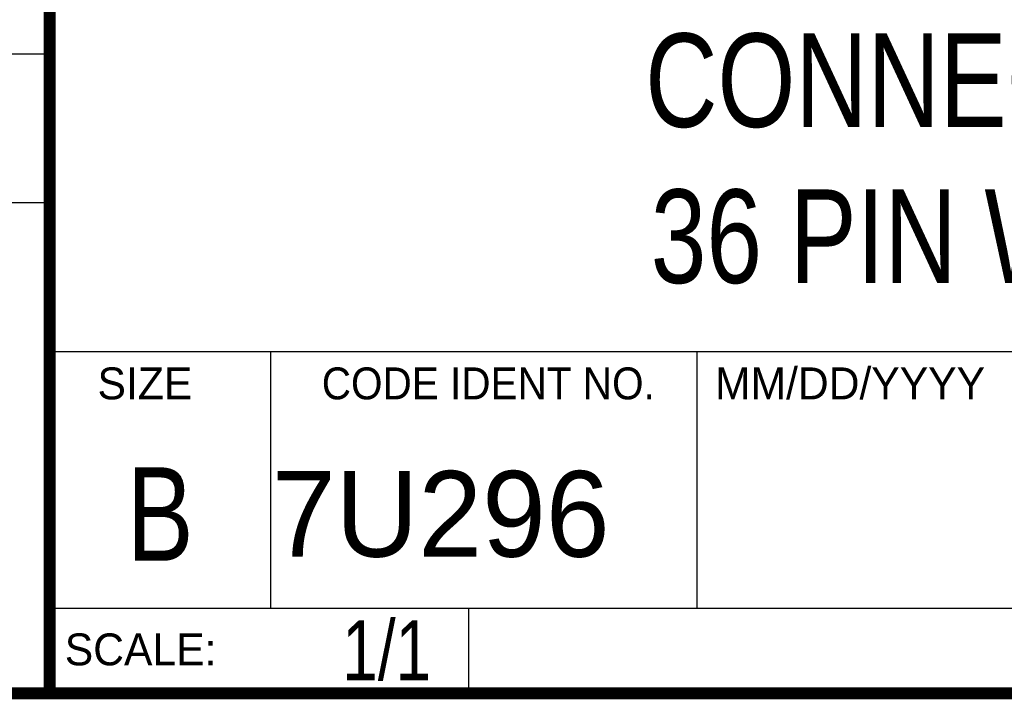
# Model space of a CAD drawing. Header units: inches. Extents: x 0.2 to 16.8, y 0.1 to 10.8.
# Tile 4 of 10: x 13 to 14.7, y 0.2 to 1.4. Entities that reach past the tile are written whole.
import ezdxf
from ezdxf.enums import TextEntityAlignment as Align

# ---------------------------------------------------------------- set-up
doc = ezdxf.new("R2010")
doc.units = ezdxf.units.IN
doc.header["$LTSCALE"] = 0.935
doc.header["$MEASUREMENT"] = 0
doc.layers.get('0').update_dxf_attribs({"linetype": 'CONTINUOUS'})
doc.styles.get("Standard").update_dxf_attribs({"font": 'txt', "width": 0.8})

msp = doc.modelspace()

# ---------------------------------------------------------------- linework, layer by layer
at = {"color": 2, "linetype": 'CONTINUOUS'}
for p, q in [((13.0652, 1.9695), (13.0652, 0.2605)), ((11.482, 1.3265), (13.0653, 1.3265)), ((13.0653, 1.0776), (11.482, 1.0776)), ((13.0652, 0.8295), (16.745, 0.8295)), ((13.434, 0.8295), (13.434, 0.4005)), ((14.146, 0.8295), (14.146, 0.4005)), ((13.0652, 0.4005), (16.745, 0.4005)), ((13.765, 0.4005), (13.765, 0.2605)), ((13.0652, 0.2605), (16.745, 0.2605))]:
    msp.add_line(p, q, dxfattribs=at)
at = {"color": 7, "linetype": 'CONTINUOUS', "const_width": 0.02}
for points in [[(13.0653, 1.9707), (13.0653, 0.2586)], [(0.25, 0.2586), (16.75, 0.2586)]]:
    msp.add_lwpolyline(points, dxfattribs=at)

# ---------------------------------------------------------------- texts
at = {"color": 2, "linetype": 'CONTINUOUS'}
for s, p in [('MM/DD/YYYY', (14.1765, 0.7494)), ('SIZE', (13.1451, 0.7494)), ('SCALE:', (13.0904, 0.3053))]:
    msp.add_text(s, height=0.05325, dxfattribs=at).set_placement(p)
at = {"color": 2, "linetype": 'CONTINUOUS', "width": 0.95}
msp.add_text('CODE IDENT NO.', height=0.053254, dxfattribs=at).set_placement((13.7978, 0.7494), align=Align.CENTER)
at = {"color": 7, "linetype": 'CONTINUOUS', "width": 0.8}
msp.add_text('B', height=0.1562, dxfattribs=at).set_placement((13.2497, 0.4798), align=Align.CENTER)
at = {"color": 7, "linetype": 'CONTINUOUS'}
msp.add_text('7U296', height=0.14316, dxfattribs=at).set_placement((13.4363, 0.4866))
at = {"color": 7, "linetype": 'CONTINUOUS', "width": 0.8}
msp.add_text('1/1', height=0.1, dxfattribs=at).set_placement((13.7025, 0.2805), align=Align.RIGHT)
at = {"color": 7, "linetype": 'CONTINUOUS', "insert": (14.9051, 1.3603), "char_height": 0.15625, "width": 2.125, "attachment_point": 2}
msp.add_mtext('CONNECTOR BLOCK\\P36 PIN WEIDMULLER', dxfattribs=at)

doc.saveas('drawing.dxf')
